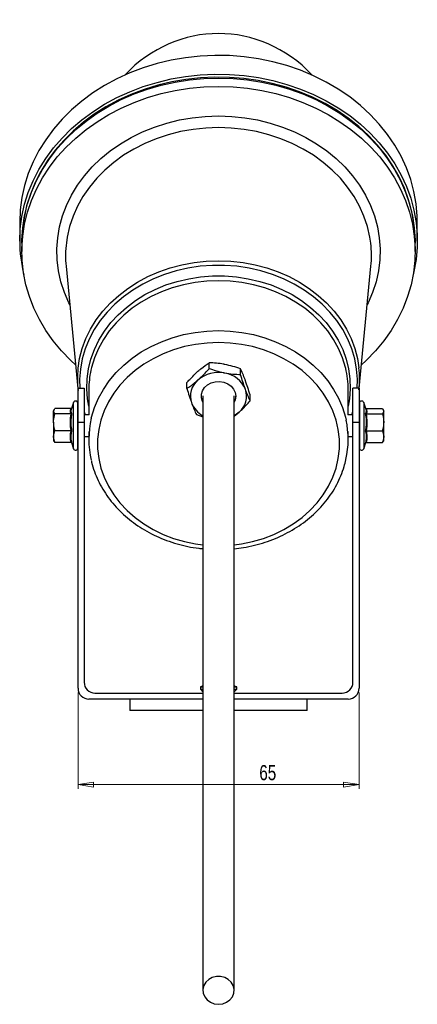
# Model space of a CAD drawing. Header units: millimetres. Extents: x 131 to 933, y 333 to 770.
# Tile 4 of 4: x 841 to 933, y 333 to 561. Entities that reach past the tile are written whole.
import ezdxf

# ---------------------------------------------------------------- set-up
doc = ezdxf.new("R2010")
doc.units = ezdxf.units.MM
doc.styles.add('SLDTEXTSTYLE0', font='TXT', dxfattribs={"width": 0.75})
doc.dimstyles.new('SLDDIMSTYLE0', dxfattribs={"dimtxt": 3.5, "dimasz": 3.556, "dimexe": 0, "dimexo": 0.0625, "dimgap": 0.875, "dimtad": 1, "dimdec": 0, "dimrnd": 1e-09, "dimzin": 12, "dimdsep": 46, "dimtxsty": 'SLDTEXTSTYLE0', "dimblk1": 'CLOSED', "dimblk2": 'CLOSED', "dimsah": 1, "dimcen": 0.09, "dimadec": 0, "dimazin": 3, "dimtfac": 1, "dimtdec": 0, "dimtofl": 0, "dimtmove": 0, "dimatfit": 3, "dimldrblk": 'CLOSED', "dimfxl": 0, "dimfrac": 2, "dimtolj": 1, "dimtzin": 12, "dimarcsym": 0})

# ---------------------------------------------------------------- blocks, each defined once
blk = doc.blocks.new('_Closed')
at = {"color": 0, "linetype": 'ByBlock', "lineweight": -2}
for p, q in [((-1, 0.166667), (0, 0)), ((-1, 0.166667), (-1, -0.166667)), ((0, 0), (-1, -0.166667)), ((0, 0), (-1, 0))]:
    blk.add_line(p, q, dxfattribs=at)
blk = doc.blocks.new('_D_3')
at = {"color": 7, "linetype": 'Continuous', "lineweight": 0}
for p, q in [((854.37, 405.61), (854.37, 383.33)), ((919.37, 405.61), (919.37, 383.33)), ((919.37, 384.33), (854.37, 384.33))]:
    blk.add_line(p, q, dxfattribs=at)
at = {"color": 7, "linetype": 'Continuous', "lineweight": 18, "xscale": 3.556, "yscale": 3.556, "rotation": 180.0000000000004}
blk.add_blockref('_Closed', (854.37, 384.33, -4.3), dxfattribs=at)
at = {"color": 7, "linetype": 'Continuous', "lineweight": 18, "xscale": 3.556, "yscale": 3.556}
blk.add_blockref('_Closed', (919.37, 384.33, -4.3), dxfattribs=at)
at = {"color": 7, "linetype": 'Continuous', "lineweight": 18, "insert": (896.31, 388.84), "char_height": 3.5, "attachment_point": 1, "style": 'SLDTEXTSTYLE0'}
blk.add_mtext('65', dxfattribs=at)

msp = doc.modelspace()

# ---------------------------------------------------------------- linework, layer by layer
at = {"color": 7, "linetype": 'Continuous', "lineweight": 25}
for p, q in [((840.86, 514.48), (840.86, 510.13)), ((932.86, 510.13), (932.86, 514.48)), ((841.36, 509.66), (841.36, 507.71)), ((932.36, 507.71), (932.36, 509.66)), ((851.58, 504.27), (854.32, 475.96)), ((919.4, 475.96), (922.13, 504.27)), ((884.67, 480.58), (884.67, 481.96)), ((891.98, 479.15), (891.98, 480.53)), ((879.55, 475.98), (879.55, 477.36)), ((854.37, 476.11), (855.77, 476.11)), ((854.37, 468.11), (854.37, 476.11)), ((855.77, 476.11), (855.77, 468.11)), ((856.86, 475.77), (856.86, 469.91)), ((882.86, 474.25), (882.86, 474.24)), ((890.86, 474.24), (890.86, 474.25)), ((894.17, 473.13), (894.17, 474.51)), ((916.86, 469.91), (916.86, 475.77)), ((919.37, 476.11), (917.97, 476.11)), ((917.97, 468.11), (917.97, 476.11)), ((919.37, 476.11), (919.37, 468.11)), ((853.33, 472.79), (852.74, 471.16)), ((854.3, 468.54), (854.3, 472.61)), ((919.48, 472.61), (919.48, 462.21)), ((921.05, 471.15), (920.45, 472.79)), ((848.81, 471.11), (848.7, 470.91)), ((848.7, 470.91), (848.7, 470.75)), ((849.01, 470.15), (848.7, 470.75)), ((848.7, 468.17), (848.7, 470.75)), ((852.77, 471.36), (849.01, 471.36)), ((852.77, 470.15), (849.01, 470.15)), ((854.37, 469.91), (854.3, 469.91)), ((856.93, 469.91), (855.77, 469.91)), ((881.73, 469.95), (883.26, 469.46)), ((890.46, 469.59), (891.61, 470.51)), ((917.97, 469.91), (916.79, 469.91)), ((919.48, 469.91), (919.37, 469.91)), ((921.01, 471.35), (924.77, 471.35)), ((921.01, 470.17), (924.77, 470.17)), ((924.77, 471.35), (925.08, 470.76)), ((925.08, 470.91), (924.97, 471.11)), ((925.08, 470.76), (925.08, 470.91)), ((925.08, 468.2), (925.08, 470.76)), ((848.7, 468.17), (848.7, 464.84)), ((854.3, 462.21), (854.3, 468.54)), ((855.77, 468.11), (854.37, 468.11)), ((854.37, 406.61), (854.37, 468.11)), ((855.77, 468.11), (855.77, 408.01)), ((919.37, 468.11), (917.97, 468.11)), ((917.97, 408.01), (917.97, 468.11)), ((919.37, 468.11), (919.37, 406.61)), ((925.08, 464.85), (925.08, 468.2)), ((852.77, 466.2), (849.01, 466.2)), ((854.3, 464.91), (854.37, 464.91)), ((855.77, 464.91), (856.86, 464.91)), ((856.86, 466.06), (856.86, 464.22)), ((916.86, 464.22), (916.86, 466.06)), ((916.86, 464.91), (917.97, 464.91)), ((919.37, 464.91), (919.48, 464.91)), ((921.01, 466.23), (924.77, 466.23)), ((924.77, 466.23), (925.08, 464.85)), ((849.01, 463.47), (848.7, 464.84)), ((848.7, 464.84), (848.7, 463.91)), ((848.7, 463.91), (848.81, 463.72)), ((848.86, 463.75), (849.01, 463.47)), ((852.77, 463.47), (849.01, 463.47)), ((852.82, 463.46), (853.33, 462.04)), ((920.45, 462.04), (920.97, 463.47)), ((921.01, 463.48), (924.77, 463.48)), ((924.77, 463.48), (924.92, 463.75)), ((924.97, 463.72), (925.08, 463.91)), ((925.08, 463.91), (925.08, 464.85)), ((882.67, 406.92), (882.67, 406.42)), ((882.67, 406.92), (883.25, 406.92)), ((882.67, 406.42), (883.26, 405.83)), ((882.67, 406.42), (883.25, 406.42)), ((890.46, 405.81), (891.07, 406.42)), ((890.5, 406.92), (891.07, 406.92)), ((890.5, 406.42), (891.07, 406.42)), ((891.07, 406.42), (891.07, 406.92)), ((868, 404.11), (856.87, 404.11)), ((858.27, 405.51), (883.26, 405.51)), ((866.37, 404.11), (866.37, 401.51)), ((883.25, 404.11), (868, 404.11)), ((890.46, 405.51), (915.47, 405.51)), ((905.74, 404.11), (890.48, 404.11)), ((916.87, 404.11), (905.74, 404.11)), ((907.37, 401.51), (907.37, 404.11)), ((883.25, 401.51), (866.37, 401.51)), ((907.37, 401.51), (890.48, 401.51))]:
    msp.add_line(p, q, dxfattribs=at)
at = {"color": 8, "linetype": 'Continuous', "lineweight": 25}
for p, q in [((853.33, 468.58), (853.33, 472.79)), ((920.45, 472.79), (920.45, 462.04)), ((855.77, 470.63), (856.01, 469.91)), ((917.71, 469.91), (917.97, 470.7)), ((853.33, 462.04), (853.33, 468.58))]:
    msp.add_line(p, q, dxfattribs=at)
at = {"color": 7, "linetype": 'Continuous', "lineweight": 25, "flags": 128}
for points in [[(932.86, 514.48), (932.83, 515.91), (932.58, 518.75), (932.08, 521.58), (931.33, 524.36), (930.34, 527.09), (929.11, 529.75), (927.65, 532.33), (925.97, 534.81), (924.07, 537.18), (921.98, 539.42), (919.68, 541.53), (917.22, 543.49), (914.58, 545.29), (911.79, 546.93), (908.87, 548.38), (905.83, 549.66), (902.68, 550.74), (899.45, 551.62), (896.15, 552.3), (892.79, 552.77), (889.41, 553.03), (886.01, 553.08), (882.61, 552.93), (879.24, 552.56), (875.91, 551.98), (872.64, 551.2), (869.45, 550.22), (866.35, 549.04), (863.37, 547.68), (860.51, 546.13), (857.8, 544.41), (855.25, 542.53), (852.86, 540.49), (850.67, 538.31), (848.67, 536.01), (846.88, 533.58), (845.31, 531.05), (843.97, 528.43), (842.85, 525.73), (841.99, 522.97), (841.36, 520.17), (840.98, 517.33), (840.86, 514.48)], [(840.86, 510.13), (840.98, 512.98), (841.36, 515.82), (841.99, 518.62), (842.85, 521.38), (843.97, 524.08), (845.31, 526.7), (846.88, 529.23), (848.67, 531.66), (850.67, 533.97), (852.86, 536.14), (855.25, 538.18), (857.8, 540.06), (860.51, 541.78), (863.37, 543.33), (866.35, 544.69), (869.45, 545.87), (872.64, 546.85), (875.91, 547.63), (879.24, 548.21), (882.61, 548.58), (886.01, 548.74), (889.41, 548.68), (892.79, 548.42), (896.15, 547.95), (899.45, 547.27), (902.68, 546.39), (905.83, 545.31), (908.87, 544.03), (911.79, 542.58), (914.58, 540.94), (917.22, 539.14), (919.68, 537.18), (921.98, 535.07), (924.07, 532.83), (925.97, 530.46), (927.65, 527.98), (929.11, 525.4), (930.34, 522.74), (931.33, 520.01), (932.08, 517.23), (932.58, 514.41), (932.83, 511.56), (932.83, 508.71), (932.58, 505.86), (932.08, 503.04), (931.9, 502.28)], [(841.36, 509.66), (841.37, 510.37), (841.55, 513.19), (841.99, 515.99), (842.67, 518.75), (843.59, 521.47), (844.74, 524.12), (846.13, 526.69), (847.74, 529.16), (849.56, 531.54), (851.59, 533.79), (853.81, 535.91), (856.21, 537.89), (858.77, 539.71), (861.49, 541.37), (864.35, 542.85), (867.33, 544.16), (870.42, 545.27), (873.6, 546.2), (876.85, 546.92), (880.16, 547.44), (883.5, 547.75), (886.86, 547.85)], [(886.86, 547.85), (890.22, 547.75), (893.56, 547.44), (896.87, 546.92), (900.12, 546.2), (903.3, 545.27), (906.38, 544.16), (909.37, 542.85), (912.22, 541.37), (914.94, 539.71), (917.51, 537.89), (919.91, 535.91), (922.13, 533.79), (924.16, 531.54), (925.98, 529.16), (927.59, 526.69), (928.98, 524.12), (930.13, 521.47), (931.05, 518.75), (931.73, 515.99), (932.16, 513.19), (932.35, 510.37), (932.36, 509.66)], [(853.79, 481.48), (852.67, 482.51), (850.55, 484.69), (848.62, 487.01), (846.91, 489.43), (845.41, 491.96), (844.13, 494.57), (843.1, 497.26), (842.3, 500), (841.74, 502.78), (841.43, 505.59), (841.37, 508.41), (841.55, 511.23), (841.99, 514.03), (842.67, 516.79), (843.59, 519.51), (844.74, 522.16), (846.13, 524.73), (847.74, 527.21), (849.56, 529.58), (851.59, 531.83), (853.81, 533.95), (856.21, 535.93), (858.77, 537.75), (861.49, 539.41), (864.35, 540.9), (867.33, 542.2), (870.42, 543.32), (873.6, 544.24), (876.85, 544.96), (880.16, 545.48), (883.5, 545.79), (886.86, 545.9)], [(886.86, 545.9), (890.22, 545.79), (893.56, 545.48), (896.87, 544.96), (900.12, 544.24), (903.3, 543.32), (906.38, 542.2), (909.37, 540.9), (912.22, 539.41), (914.94, 537.75), (917.51, 535.93), (919.91, 533.95), (922.13, 531.83), (924.16, 529.58), (925.98, 527.21), (927.59, 524.73), (928.98, 522.16), (930.13, 519.51), (931.05, 516.79), (931.73, 514.03), (932.16, 511.23), (932.35, 508.41), (932.29, 505.59), (931.98, 502.78), (931.42, 500), (930.62, 497.26), (929.58, 494.57), (928.31, 491.96), (926.81, 489.43), (925.09, 487.01), (923.17, 484.69), (921.04, 482.51), (919.93, 481.48)], [(883.23, 472.82), (883.14, 472.99), (882.89, 473.81), (882.89, 474.65), (883.14, 475.46), (883.62, 476.2), (884.3, 476.82), (885.15, 477.27), (886.1, 477.53), (887.1, 477.59), (888.09, 477.43), (888.99, 477.07), (889.77, 476.54), (890.36, 475.86), (890.73, 475.08), (890.86, 474.24), (890.74, 473.41), (890.49, 472.83)], [(891.61, 470.51), (890.99, 470.02), (890.53, 469.73)], [(886.86, 333.48), (887.83, 333.6), (888.73, 333.95), (889.49, 334.5), (890.06, 335.22), (890.38, 336.05), (890.45, 336.93), (890.25, 337.79), (889.8, 338.57), (889.13, 339.21), (888.29, 339.67), (887.35, 339.9), (886.37, 339.9), (885.42, 339.67), (884.59, 339.21), (883.92, 338.57), (883.47, 337.79), (883.27, 336.93), (883.33, 336.05), (883.66, 335.22), (884.23, 334.5), (884.99, 333.95), (885.89, 333.6), (886.86, 333.48)]]:
    msp.add_lwpolyline(points, dxfattribs=at)
at = {"color": 8, "linetype": 'Continuous', "lineweight": 25, "flags": 128}
for points in [[(932.36, 509.76), (932.33, 511.27), (932.08, 514.09), (931.58, 516.88), (930.84, 519.63), (929.86, 522.33), (928.65, 524.96), (927.21, 527.51), (925.54, 529.97), (923.67, 532.31), (921.59, 534.53), (919.33, 536.61), (916.89, 538.55), (914.28, 540.34), (911.52, 541.95), (908.63, 543.39), (905.62, 544.65), (902.51, 545.72), (899.31, 546.59), (896.04, 547.26), (892.73, 547.73), (889.38, 547.99), (886.02, 548.04), (882.66, 547.89), (879.33, 547.52), (876.03, 546.95), (872.8, 546.18), (869.64, 545.21), (866.58, 544.05), (863.63, 542.7), (860.8, 541.17), (858.12, 539.47), (855.59, 537.6), (853.23, 535.59), (851.06, 533.43), (849.09, 531.15), (847.32, 528.75), (845.76, 526.25), (844.43, 523.66), (843.33, 520.99), (842.47, 518.26), (841.86, 515.49), (841.48, 512.68), (841.36, 509.86), (841.36, 509.86)], [(852.44, 495.46), (852.24, 495.85), (851.21, 498.25), (850.41, 500.72), (849.85, 503.24), (849.54, 505.79), (849.48, 508.35), (849.66, 510.9), (850.1, 513.44), (850.78, 515.93), (851.7, 518.37), (852.85, 520.74), (854.23, 523.03), (855.82, 525.21), (857.63, 527.27), (859.62, 529.21), (861.8, 531), (864.15, 532.64), (866.65, 534.11), (869.28, 535.4), (872.02, 536.51), (874.87, 537.43), (877.8, 538.15), (880.78, 538.67), (883.81, 538.98), (886.86, 539.09)], [(886.86, 539.09), (889.91, 538.98), (892.93, 538.67), (895.92, 538.15), (898.85, 537.43), (901.69, 536.51), (904.44, 535.4), (907.07, 534.11), (909.57, 532.64), (911.91, 531), (914.09, 529.21), (916.09, 527.27), (917.89, 525.21), (919.49, 523.03), (920.87, 520.74), (922.02, 518.37), (922.94, 515.93), (923.62, 513.44), (924.05, 510.9), (924.24, 508.35), (924.18, 505.79), (923.87, 503.24), (923.31, 500.72), (922.51, 498.25), (921.47, 495.85), (921.28, 495.46)], [(886.86, 536.38), (883.9, 536.28), (880.96, 535.97), (878.06, 535.45), (875.22, 534.73), (872.46, 533.81), (869.81, 532.71), (867.27, 531.42), (864.88, 529.96), (862.63, 528.33), (860.56, 526.55), (858.67, 524.64), (856.98, 522.59), (855.5, 520.44), (854.23, 518.19), (853.2, 515.86), (852.4, 513.46), (851.85, 511.02), (851.66, 509.74)], [(922.08, 509.62), (921.87, 511.02), (921.31, 513.46), (920.52, 515.86), (919.48, 518.19), (918.22, 520.44), (916.74, 522.59), (915.05, 524.64), (913.16, 526.55), (911.09, 528.33), (908.84, 529.96), (906.44, 531.42), (903.91, 532.71), (901.25, 533.81), (898.5, 534.73), (895.66, 535.45), (892.76, 535.97), (889.82, 536.28), (886.86, 536.38)], [(854.35, 480.67), (854.71, 482.94), (855.33, 485.27), (856.18, 487.55), (857.27, 489.76), (858.59, 491.88), (860.12, 493.9), (861.85, 495.79), (863.78, 497.55), (865.88, 499.17), (868.13, 500.62), (870.54, 501.91), (873.06, 503.01), (875.69, 503.93), (878.41, 504.65), (881.19, 505.16), (884.01, 505.48), (886.86, 505.58), (889.7, 505.48), (892.53, 505.16), (895.31, 504.65), (898.02, 503.93), (900.65, 503.01), (903.18, 501.91), (905.58, 500.62), (907.84, 499.17), (909.94, 497.55), (911.87, 495.79), (913.6, 493.9), (915.13, 491.88), (916.44, 489.76), (917.53, 487.55), (918.39, 485.27), (919.01, 482.94), (919.35, 480.81)], [(918.97, 476.11), (919.01, 478.12), (918.82, 480.5), (918.38, 482.86), (917.69, 485.18), (916.77, 487.44), (915.61, 489.62), (914.22, 491.7), (912.62, 493.68), (910.82, 495.52), (908.83, 497.23), (906.67, 498.78), (904.35, 500.17), (901.9, 501.38), (899.33, 502.4), (896.66, 503.23), (893.92, 503.86), (891.11, 504.28), (888.28, 504.49), (885.44, 504.49), (882.6, 504.28), (879.8, 503.86), (877.06, 503.23), (874.39, 502.4), (871.82, 501.38), (869.37, 500.17), (867.05, 498.78), (864.89, 497.23), (862.9, 495.52), (861.1, 493.68), (859.5, 491.7), (858.11, 489.62), (856.95, 487.44), (856.02, 485.18), (855.34, 482.86), (854.9, 480.5), (854.71, 478.12), (854.75, 476.11)], [(856.86, 471.91), (856.57, 473.58), (856.38, 475.9), (856.44, 478.23), (856.75, 480.54), (857.32, 482.82), (858.13, 485.05), (859.18, 487.21), (860.45, 489.28), (861.95, 491.24), (863.65, 493.08), (865.55, 494.78), (867.62, 496.33), (869.85, 497.72), (872.22, 498.93), (874.71, 499.96), (877.3, 500.79), (879.98, 501.41), (882.71, 501.84), (885.47, 502.05), (888.25, 502.05), (891.01, 501.84), (893.74, 501.41), (896.41, 500.79), (899.01, 499.96), (901.5, 498.93), (903.87, 497.72), (906.1, 496.33), (908.17, 494.78), (910.07, 493.08), (911.77, 491.24), (913.26, 489.28), (914.54, 487.21), (915.59, 485.05), (916.4, 482.82), (916.96, 480.54), (917.28, 478.23), (917.34, 475.9), (917.15, 473.58), (916.86, 471.91)], [(886.86, 500.95), (884.13, 500.84), (881.43, 500.53), (878.76, 500.02), (876.17, 499.3), (873.67, 498.38), (871.27, 497.28), (869, 496), (866.89, 494.56), (864.93, 492.96), (863.16, 491.21), (861.59, 489.34), (860.22, 487.35), (859.08, 485.27), (858.16, 483.11), (857.49, 480.89), (857.33, 480.21)], [(916.29, 480.66), (916.23, 480.89), (915.55, 483.11), (914.64, 485.27), (913.5, 487.35), (912.13, 489.34), (910.56, 491.21), (908.78, 492.96), (906.83, 494.56), (904.71, 496), (902.45, 497.28), (900.05, 498.38), (897.55, 499.3), (894.95, 500.02), (892.29, 500.53), (889.59, 500.84), (886.86, 500.95)], [(857.43, 469.1), (857.49, 469.34), (858.16, 471.56), (859.08, 473.72), (860.22, 475.8), (861.59, 477.79), (863.16, 479.66), (864.93, 481.4), (866.89, 483), (869, 484.45), (871.27, 485.73), (873.67, 486.83), (876.17, 487.74), (878.76, 488.46), (881.43, 488.98), (884.13, 489.29), (886.86, 489.4)], [(886.86, 489.4), (889.59, 489.29), (892.29, 488.98), (894.95, 488.46), (897.55, 487.74), (900.05, 486.83), (902.45, 485.73), (904.71, 484.45), (906.83, 483), (908.78, 481.4), (910.56, 479.66), (912.13, 477.79), (913.5, 475.8), (914.64, 473.72), (915.55, 471.56), (916.23, 469.34), (916.38, 468.69)], [(886.86, 486.63), (884.2, 486.52), (881.56, 486.21), (878.97, 485.68), (876.45, 484.95), (874.03, 484.02), (871.72, 482.9), (869.55, 481.6), (867.54, 480.14), (865.7, 478.52), (864.05, 476.76), (862.61, 474.88), (861.39, 472.89), (860.4, 470.82), (859.65, 468.67), (859.14, 466.47), (858.89, 464.25), (858.89, 462.01), (859.14, 459.78), (859.65, 457.59), (860.4, 455.44), (861.39, 453.37), (862.61, 451.38), (864.05, 449.5), (865.7, 447.74), (867.54, 446.12), (869.55, 444.66), (871.72, 443.36), (874.03, 442.24), (876.45, 441.31), (878.97, 440.58), (881.56, 440.05), (883.26, 439.82)], [(890.48, 439.82), (892.16, 440.05), (894.75, 440.58), (897.27, 441.31), (899.69, 442.24), (902, 443.36), (904.17, 444.66), (906.18, 446.12), (908.02, 447.74), (909.67, 449.5), (911.11, 451.38), (912.33, 453.37), (913.32, 455.44), (914.07, 457.59), (914.57, 459.78), (914.83, 462.01), (914.83, 464.25), (914.57, 466.47), (914.07, 468.67), (913.32, 470.82), (912.33, 472.89), (911.11, 474.88), (909.67, 476.76), (908.02, 478.52), (906.18, 480.14), (904.17, 481.6), (902, 482.9), (899.69, 484.02), (897.27, 484.95), (894.75, 485.68), (892.16, 486.21), (889.52, 486.52), (886.86, 486.63)]]:
    msp.add_lwpolyline(points, dxfattribs=at)
at = {"color": 7, "linetype": 'Continuous', "lineweight": 25}
for centre, radius, start, end in [((873.53, 510.15), 32.67, 180.0263, 193.9403), ((876.43, 506.68), 24.96, 172.957, 185.5258), ((897.29, 506.68), 24.96, 354.474, 6.7736), ((877.24, 478.18), 23.03, 173.7913, 186.6598), ((878.1, 475.77), 21.24, 167.9202, 179.9882), ((886.84, 472.4), 7.3, 78.264, 130.3927), ((887.38, 473.46), 6.17, 22.5763, 81.1809), ((895.6, 475.76), 21.26, 0.0139, 13.3015), ((896.47, 478.18), 23.03, 353.8567, 6.5632), ((885.23, 474.24), 4.86, 129.9379, 199.1304), ((885.75, 474.26), 2.89, 180.1222, 208.3896), ((887.93, 474.26), 2.93, 330.3484, 359.7251), ((888.49, 474.23), 4.86, 309.9379, 19.1304), ((853.8, 472.61), 0.5, 0, 160), ((885.95, 474.72), 5.7, 201.2917, 241.6406), ((919.98, 472.61), 0.5, 20, 180), ((878.1, 464.22), 21.24, 166.702, 193.124), ((895.62, 464.22), 21.24, 347.4001, 12.1508), ((853.8, 462.21), 0.5, 200, 0), ((919.98, 462.21), 0.5, 180, 340), ((858.27, 408.01), 2.5, 180, 270), ((915.47, 408.01), 2.5, 270, 0), ((856.87, 406.61), 2.5, 180, 270), ((886.87, 398.6), 9.32, 113.0548, 116.785), ((886.87, 398.6), 9.32, 63.215, 67.1655), ((916.87, 406.61), 2.5, 270, 0)]:
    msp.add_arc(centre, radius, start, end, dxfattribs=at)
msp.add_ellipse((886.86, 523.15), major_axis=(0, 35), ratio=0.900033, start_param=5.523826, end_param=7.042545, dxfattribs=at)
for points, knots in [([(882.11, 479.97), (882.34, 480.18), (883.21, 480.94), (884.06, 481.53), (884.67, 481.96)], [0, 0, 0, 0, 0.268634, 1, 1, 1, 1]), ([(888.33, 481.56), (888.24, 481.58), (887.59, 481.7), (886.35, 481.87), (885.24, 481.93), (884.67, 481.96)], [0, 0, 0, 0, 0.070077, 0.530778, 1, 1, 1, 1]), ([(891.98, 480.53), (891.39, 480.74), (890.19, 481.15), (888.95, 481.42), (888.33, 481.56)], [0, 0, 0, 0, 0.495458, 1, 1, 1, 1]), ([(879.55, 477.36), (879.76, 477.6), (880.6, 478.53), (881.47, 479.36), (882.11, 479.97)], [0, 0, 0, 0, 0.257551, 1, 1, 1, 1]), ([(882.11, 477.96), (882.34, 478.18), (883.21, 478.97), (884.06, 479.9), (884.67, 480.58)], [0, 0, 0, 0, 0.268634, 1, 1, 1, 1]), ([(888.33, 479.55), (888.24, 479.57), (887.59, 479.7), (886.35, 480.01), (885.24, 480.39), (884.67, 480.58)], [0, 0, 0, 0, 0.070077, 0.530778, 1, 1, 1, 1]), ([(891.98, 479.15), (891.39, 479.18), (890.19, 479.24), (888.95, 479.44), (888.33, 479.55)], [0, 0, 0, 0, 0.495458, 1, 1, 1, 1]), ([(893.08, 477.84), (893.05, 477.91), (892.86, 478.44), (892.49, 479.4), (892.15, 480.15), (891.98, 480.53)], [0, 0, 0, 0, 0.070077, 0.530778, 1, 1, 1, 1]), ([(893.08, 475.82), (893.05, 475.9), (892.86, 476.44), (892.49, 477.53), (892.15, 478.61), (891.98, 479.15)], [0, 0, 0, 0, 0.070077, 0.530778, 1, 1, 1, 1]), ([(879.55, 475.98), (879.76, 476.12), (880.6, 476.69), (881.47, 477.42), (882.11, 477.96)], [0, 0, 0, 0, 0.257551, 1, 1, 1, 1]), ([(894.17, 474.51), (893.99, 475.08), (893.63, 476.25), (893.26, 477.3), (893.08, 477.84)], [0, 0, 0, 0, 0.495458, 1, 1, 1, 1]), ([(879.55, 475.98), (879.73, 475.4), (880.08, 474.23), (880.45, 473.18), (880.64, 472.65)], [0, 0, 0, 0, 0.495458, 1, 1, 1, 1]), ([(883.26, 474.27), (883.26, 473.54), (883.26, 471.99), (883.26, 469.38), (883.26, 466.19), (883.26, 462.53), (883.26, 458.51), (883.26, 454.39), (883.26, 450.33), (883.26, 446.44), (883.26, 442.9), (883.26, 439.54), (883.26, 435.4), (883.26, 430.44), (883.26, 424.68), (883.26, 418.98), (883.26, 413.38), (883.26, 407.98), (883.26, 403.35), (883.26, 399.43), (883.26, 396.01), (883.26, 392.41), (883.26, 388.54), (883.26, 384.55), (883.26, 380.6), (883.26, 376.68), (883.26, 372.36), (883.26, 367.72), (883.26, 362.92), (883.26, 358.97), (883.26, 355.56), (883.26, 352.33), (883.26, 348.89), (883.26, 345.44), (883.26, 342.58), (883.26, 340.15), (883.26, 338.21), (883.26, 337.2), (883.26, 336.71)], [0, 0, 0, 0, 0.0222287, 0.047254, 0.0729659, 0.1068853, 0.1391288, 0.1689225, 0.2008813, 0.2284375, 0.2517951, 0.2741885, 0.2967146, 0.3342042, 0.3711363, 0.407214, 0.4431125, 0.4785449, 0.5126301, 0.5356278, 0.5570082, 0.580302, 0.6055363, 0.6308876, 0.6567521, 0.6829245, 0.7097213, 0.7457542, 0.7808448, 0.8136183, 0.8328097, 0.8575309, 0.8876773, 0.9134815, 0.941458, 0.9608736, 0.9804885, 1, 1, 1, 1]), ([(890.46, 336.71), (890.46, 337.18), (890.46, 338.15), (890.46, 340.05), (890.46, 343.05), (890.46, 347.3), (890.46, 352.6), (890.46, 357.65), (890.46, 362.31), (890.46, 366.48), (890.46, 370.15), (890.46, 373.36), (890.46, 376.35), (890.46, 379.56), (890.46, 383.03), (890.46, 387), (890.46, 391.24), (890.46, 395.83), (890.46, 400.45), (890.46, 405.02), (890.46, 409.73), (890.46, 414.74), (890.46, 420.2), (890.46, 425.81), (890.46, 431.41), (890.46, 436.94), (890.46, 442.37), (890.46, 447.61), (890.46, 452.57), (890.46, 456.26), (890.46, 458.96), (890.46, 460.95), (890.46, 463.28), (890.46, 465.69), (890.46, 468.08), (890.46, 470.33), (890.46, 472.43), (890.46, 473.69), (890.46, 474.26)], [0, 0, 0, 0, 0.018678, 0.037958, 0.057649, 0.101952, 0.144195, 0.18263, 0.216477, 0.24737, 0.273118, 0.294408, 0.314619, 0.334727, 0.359362, 0.383244, 0.411327, 0.440157, 0.471785, 0.503128, 0.531829, 0.565063, 0.600546, 0.636246, 0.672201, 0.708293, 0.744728, 0.781353, 0.817324, 0.851786, 0.864467, 0.879972, 0.898939, 0.921043, 0.940581, 0.961238, 0.982272, 1, 1, 1, 1]), ([(894.17, 473.13), (893.99, 473.53), (893.63, 474.34), (893.26, 475.33), (893.08, 475.82)], [0, 0, 0, 0, 0.495458, 1, 1, 1, 1]), ([(880.64, 472.65), (880.67, 472.58), (880.86, 472.04), (881.23, 471.09), (881.56, 470.33), (881.73, 469.95)], [0, 0, 0, 0, 0.0700769, 0.5307777, 1, 1, 1, 1]), ([(891.61, 470.51), (891.84, 470.72), (892.71, 471.52), (893.55, 472.45), (894.17, 473.13)], [0, 0, 0, 0, 0.2686336, 1, 1, 1, 1]), ([(848.7, 470.75), (848.7, 470.77), (848.71, 470.97), (848.87, 471.17), (849.01, 471.36)], [0, 0, 0, 0, 0.070174, 1, 1, 1, 1]), ([(848.7, 468.17), (848.7, 468.32), (848.72, 468.98), (848.88, 469.63), (849.01, 470.15)], [0, 0, 0, 0, 0.21335, 1, 1, 1, 1]), ([(852.77, 470.15), (852.68, 470.35), (852.48, 470.75), (852.68, 471.15), (852.77, 471.36)], [0, 0, 0, 0, 0.491601, 1, 1, 1, 1]), ([(852.77, 466.2), (852.68, 466.85), (852.48, 468.16), (852.68, 469.48), (852.77, 470.15)], [0, 0, 0, 0, 0.491601, 1, 1, 1, 1]), ([(852.88, 470.2), (852.87, 470.14), (852.81, 469.82), (852.69, 468.99), (852.64, 467.7), (852.8, 466.69), (852.88, 466.18)], [0, 0, 0, 0, 0.048246, 0.241311, 0.616335, 1, 1, 1, 1]), ([(852.77, 471.36), (852.78, 471.36), (852.8, 471.36), (852.81, 471.37), (852.82, 471.37)], [0, 0, 0, 0, 0.714578, 1, 1, 1, 1]), ([(852.77, 470.15), (852.78, 470.15), (852.81, 470.15), (852.84, 470.16), (852.86, 470.18), (852.87, 470.19), (852.88, 470.2), (852.88, 470.2)], [0, 0, 0, 0, 0.236591, 0.472207, 0.733802, 0.984934, 1, 1, 1, 1]), ([(920.91, 470.23), (920.92, 470.24), (920.98, 470.34), (921.09, 470.58), (921.15, 470.87), (921.05, 471.09), (921.02, 471.15)], [0, 0, 0, 0, 0.063122, 0.315718, 0.80638, 1, 1, 1, 1]), ([(920.91, 466.21), (920.92, 466.27), (920.98, 466.59), (921.09, 467.41), (921.15, 468.7), (920.99, 469.71), (920.91, 470.23)], [0, 0, 0, 0, 0.048246, 0.241311, 0.616335, 1, 1, 1, 1]), ([(920.91, 470.23), (920.91, 470.23), (920.91, 470.22), (920.92, 470.2), (920.95, 470.19), (920.98, 470.17), (921, 470.17), (921.01, 470.17)], [0, 0, 0, 0, 0.0150658, 0.266198, 0.5277932, 0.7634093, 1, 1, 1, 1]), ([(921.01, 471.35), (921, 471.35), (920.98, 471.35), (920.97, 471.36), (920.97, 471.36)], [0, 0, 0, 0, 0.778175, 1, 1, 1, 1]), ([(921.01, 471.35), (921.1, 471.16), (921.3, 470.77), (921.11, 470.37), (921.01, 470.17)], [0, 0, 0, 0, 0.491601, 1, 1, 1, 1]), ([(921.01, 470.17), (921.1, 469.53), (921.3, 468.21), (921.11, 466.9), (921.01, 466.23)], [0, 0, 0, 0, 0.491601, 1, 1, 1, 1]), ([(925.08, 470.76), (925.08, 470.75), (925.08, 470.55), (924.92, 470.35), (924.77, 470.17)], [0, 0, 0, 0, 0.070174, 1, 1, 1, 1]), ([(924.77, 470.17), (924.9, 469.66), (925.06, 469.01), (925.08, 468.34), (925.08, 468.2)], [0, 0, 0, 0, 0.78665, 1, 1, 1, 1]), ([(849.01, 466.2), (848.98, 466.32), (848.79, 466.96), (848.74, 467.63), (848.7, 468.17)], [0, 0, 0, 0, 0.18738, 1, 1, 1, 1]), ([(925.08, 468.2), (925.04, 467.66), (924.99, 466.99), (924.8, 466.35), (924.77, 466.23)], [0, 0, 0, 0, 0.81262, 1, 1, 1, 1]), ([(848.7, 464.84), (848.7, 464.87), (848.71, 465.33), (848.87, 465.78), (849.01, 466.2)], [0, 0, 0, 0, 0.070174, 1, 1, 1, 1]), ([(852.77, 463.47), (852.68, 463.92), (852.48, 464.83), (852.68, 465.74), (852.77, 466.2)], [0, 0, 0, 0, 0.491601, 1, 1, 1, 1]), ([(852.88, 466.18), (852.87, 466.13), (852.81, 465.91), (852.69, 465.34), (852.64, 464.45), (852.8, 463.75), (852.88, 463.39)], [0, 0, 0, 0, 0.048246, 0.241311, 0.616335, 1, 1, 1, 1]), ([(852.77, 466.2), (852.78, 466.2), (852.81, 466.2), (852.84, 466.19), (852.86, 466.19), (852.87, 466.18), (852.88, 466.18), (852.88, 466.18)], [0, 0, 0, 0, 0.236591, 0.472207, 0.733802, 0.984934, 1, 1, 1, 1]), ([(920.91, 466.21), (920.91, 466.21), (920.91, 466.21), (920.92, 466.22), (920.95, 466.23), (920.98, 466.23), (921, 466.23), (921.01, 466.23)], [0, 0, 0, 0, 0.015066, 0.266198, 0.527793, 0.763409, 1, 1, 1, 1]), ([(920.91, 463.4), (920.92, 463.44), (920.98, 463.67), (921.09, 464.24), (921.15, 465.15), (920.99, 465.85), (920.91, 466.21)], [0, 0, 0, 0, 0.048246, 0.241311, 0.616335, 1, 1, 1, 1]), ([(921.01, 466.23), (921.1, 465.78), (921.3, 464.86), (921.11, 463.94), (921.01, 463.48)], [0, 0, 0, 0, 0.491601, 1, 1, 1, 1]), ([(852.88, 463.39), (852.88, 463.39), (852.87, 463.4), (852.86, 463.42), (852.84, 463.45), (852.81, 463.47), (852.78, 463.47), (852.77, 463.47)], [0, 0, 0, 0, 0.015066, 0.266198, 0.527793, 0.763409, 1, 1, 1, 1]), ([(920.91, 463.4), (920.91, 463.4), (920.91, 463.41), (920.92, 463.43), (920.95, 463.46), (920.98, 463.47), (921, 463.48), (921.01, 463.48)], [0, 0, 0, 0, 0.015066, 0.266198, 0.527793, 0.763409, 1, 1, 1, 1]), ([(925.08, 464.85), (925.08, 464.82), (925.08, 464.36), (924.92, 463.9), (924.77, 463.48)], [0, 0, 0, 0, 0.070174, 1, 1, 1, 1]), ([(857.44, 459.26), (857.46, 459.15), (857.62, 458.32), (858.13, 456.79), (858.97, 454.71), (860.04, 452.7), (861.31, 450.78), (862.77, 448.96), (864.4, 447.25), (866.21, 445.66), (868.17, 444.22), (870.27, 442.92), (872.5, 441.79), (874.83, 440.82), (877.25, 440.02), (879.75, 439.41), (881.76, 439.05), (882.94, 438.95), (883.26, 438.92)], [0, 0, 0, 0, 0.010407, 0.078665, 0.146993, 0.215418, 0.283959, 0.352621, 0.421403, 0.490295, 0.559283, 0.628352, 0.697485, 0.76667, 0.835893, 0.905145, 0.974418, 1, 1, 1, 1]), ([(890.46, 438.91), (891.19, 438.99), (892.78, 439.18), (895.18, 439.68), (897.64, 440.38), (900.03, 441.27), (902.32, 442.32), (904.49, 443.54), (906.54, 444.92), (908.43, 446.44), (910.16, 448.09), (911.72, 449.87), (913.08, 451.76), (914.26, 453.74), (915.21, 455.79), (915.91, 457.71), (916.19, 458.95), (916.31, 459.46)], [0, 0, 0, 0, 0.058574, 0.12748, 0.196389, 0.265297, 0.334196, 0.403078, 0.471929, 0.540735, 0.609476, 0.678135, 0.74669, 0.815127, 0.883433, 0.951605, 1, 1, 1, 1])]:
    msp.add_open_spline(points, degree=3, knots=knots, dxfattribs=at)
at = {"color": 8, "linetype": 'Continuous', "lineweight": 25}
msp.add_open_spline([(852.74, 471.16), (852.74, 471.15), (852.66, 470.99), (852.64, 470.67), (852.8, 470.36), (852.88, 470.2)], degree=3, knots=[0, 0, 0, 0, 0.016401, 0.5026, 1, 1, 1, 1], dxfattribs=at)

# ---------------------------------------------------------------- dimensions: what is measured, and where the dimension line sits
at = {"color": 7, "linetype": 'Continuous', "lineweight": 18}
dim = msp.add_linear_dim(base=(854.37, 384.33), p1=(919.37, 406.61), p2=(854.37, 406.61), dimstyle='SLDDIMSTYLE0', dxfattribs=at)
dim.commit()
dim.dimension.update_dxf_attribs({"geometry": '_D_3', "text_midpoint": (898.89, 384.33), "dimtype": 160})

doc.saveas('drawing.dxf')
